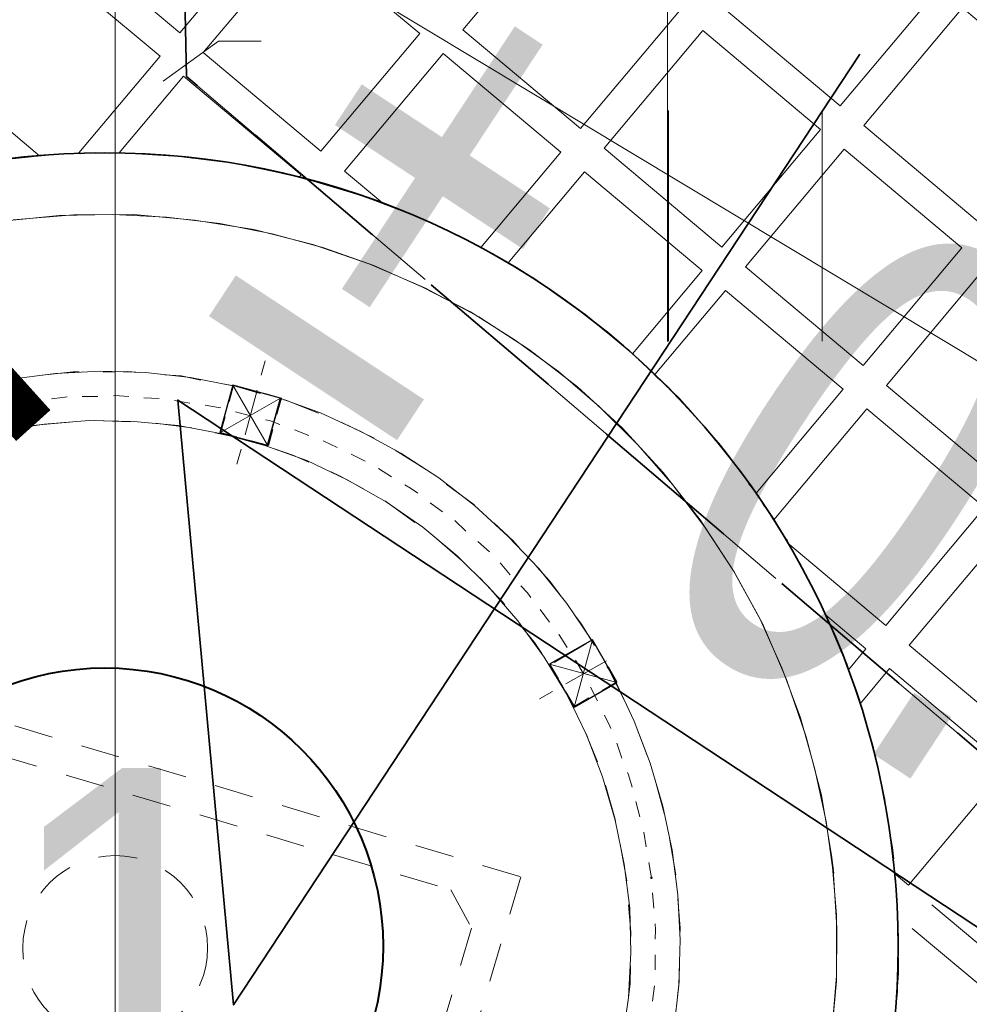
# Model space of a CAD drawing. Header units: metres. Extents: x 7415312 to 7415578, y 5538064 to 5538378.
# Tile 24 of 85: x 7415419.66 to 7415422.75, y 5538200.38 to 5538203.58. Entities that reach past the tile are written whole.
import ezdxf
from ezdxf.lldxf.tags import DXFTag

# ---------------------------------------------------------------- set-up
doc = ezdxf.new("R2010")
doc.units = ezdxf.units.M
doc.header["$MEASUREMENT"] = 0
for name, pattern in [('1.0_0.5', [1.5, 1, -0.5]), ('DASHED2', [0.375, 0.25, -0.125]), ('HIDDEN', [1.905, 1.27, -0.635]), ('mz1.0_0.5', [1.5, 1, -0.5])]:
    doc.linetypes.add(name, pattern=pattern)
for name, color, linetype, lineweight in [('_LL_CIENKA', 7, 'Continuous', 25), ('_LL_GRUBA', 7, 'Continuous', 35), ('_LL_OBZEZE GRANITOWE', 30, 'DASHED2', 30), ('_LL_PRZERYWANA', 7, 'mz1.0_0.5', 18), ('_LL_SIECI PROJEKTOWANE', 7, 'Continuous', 35), ('K_LEGENDA', 250, 'Continuous', 13), ('LL_KRESKOWANIE', 253, 'Continuous', 0), ('LL_PRZERYWANA', 250, 'HIDDEN', 18), ('przewód elektroenergetyczny podziemny', 7, 'Continuous', 0), ('trawnik', 7, 'Continuous', 0)]:
    doc.layers.add(name, color=color, linetype=linetype, lineweight=lineweight)
doc.layers.add('_LL_MALA_ARCHITEKTURA', color=7, linetype='Continuous', lineweight=35, true_color=0x000000)
doc.layers.add('LL_OPISY', color=7, linetype='Continuous', lineweight=35, true_color=0x020202)
doc.layers.add('C00-00-00', color=7, linetype='Continuous')
doc.layers.add('trawnik (powierzchnia) - symbol', color=7, linetype='Continuous')
doc.layers.add('EL-KABEL NN', color=1, linetype='KABEL_NN', true_color=0xff0000)
doc.styles.add('A-SC-AA$0$ROMANS', font='romans.shx', dxfattribs={"width": 0.7})
doc.styles.add('ARIAL', font='arial.ttf')
doc.styles.get("Standard").update_dxf_attribs({"font": 'Working1250.shx', "width": 0.75})
tags = doc.linetypes.add('KABEL_NN', pattern='A,0.5,-0.2,["Nn",Standard,S=0.1,R=0,X=-0.1,Y=-0.05],-0.2', length=0.8999999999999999).pattern_tags.tags
tags[6] = DXFTag(74, 10)

# ---------------------------------------------------------------- blocks, each defined once
blk = doc.blocks.new('TU04')
at = {"color": 0, "linetype": 'Continuous', "lineweight": 13, "ltscale": 10}
for p, q in [((0, 0), (0, 7.5)), ((5, 0), (5, 7.5))]:
    blk.add_line(p, q, dxfattribs=at)
blk = doc.blocks.new('kota 200')
blk.add_lwpolyline([(-0.0004092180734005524, 98.78399999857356), (1.818989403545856e-12, 0), (-32.92817050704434, 41.15986359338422), (137.2665905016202, 41.15986359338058)])
at = {"style": 'A-SC-AA$0$ROMANS', "width": 0.7000000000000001}
for tag, p in [('KOTA', (8.368937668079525, 48.72808103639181)), ('+', (-35.9398833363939, 48.72808103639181))]:
    blk.add_attdef(tag, p, '', height=41.15999999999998, rotation=0.0002373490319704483, dxfattribs=at)
blk = doc.blocks.new('A$7E951DA11B3A1')
at = {"layer": 'C00-00-00'}
h = blk.add_hatch(color=256, dxfattribs=at)
edge = h.paths.add_edge_path()
edge.add_arc((688.1738014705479, 509.4308370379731), 0.4238454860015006, 0.1734615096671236, 360.1734615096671)
for radius in [508.9943347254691, 500.912513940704, 468.9235139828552]:
    blk.add_circle((508.9943347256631, 508.9943347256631), radius)
at = {"layer": 'C00-00-00', "lineweight": 15}
for points in [[(523.5781135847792, 766.8426577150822), (503.0205011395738, 767.2042673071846)], [(528.2410141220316, 766.6448533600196), (510.2258113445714, 767.2260812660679)], [(514.6767926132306, 767.0276353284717), (519.3390515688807, 767.041750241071)], [(519.3390515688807, 767.041750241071), (523.7900328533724, 766.8432992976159)], [(543.9282978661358, 764.996961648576), (523.5781135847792, 766.8426577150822)], [(546.2607080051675, 764.5801805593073), (528.2410141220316, 766.6448533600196)], [(532.6932785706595, 766.0225638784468), (537.3561791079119, 765.824759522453)], [(537.3561791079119, 765.824759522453), (541.8090851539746, 764.9905457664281)], [(564.2842514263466, 761.2439771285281), (543.9282978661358, 764.996961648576)], [(563.8597712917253, 761.4546182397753), (546.2607080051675, 764.5801805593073)], [(550.7136140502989, 763.7459668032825), (555.1658784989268, 763.1236773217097)], [(555.1658784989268, 763.1236773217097), (559.4075068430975, 762.0769077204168)], [(581.4633206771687, 756.8456110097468), (563.8597712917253, 761.4546182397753)], [(584.0082966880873, 756.2175472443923), (564.2842514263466, 761.2439771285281)], [(568.3139605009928, 760.1965659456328), (572.7668665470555, 759.3623521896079)], [(572.7668665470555, 759.3623521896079), (577.009131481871, 758.1036582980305)], [(598.4343201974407, 751.1750726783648), (581.4633206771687, 756.8456110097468)], [(603.5261969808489, 749.2831823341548), (584.0082966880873, 756.2175472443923)], [(585.705590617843, 755.5869171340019), (589.9478605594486, 754.3282232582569)], [(589.9478605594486, 754.3282232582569), (594.1914086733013, 752.6456858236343)], [(615.1966033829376, 744.444286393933), (598.4343201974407, 751.1750726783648)], [(505.835780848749, 747.2920414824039), (523.2145792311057, 746.9208080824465)], [(527.8781213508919, 746.5110844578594), (508.1669078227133, 747.299098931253)], [(523.2145792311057, 746.9208080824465), (540.5978687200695, 745.0661297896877)], [(602.6778683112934, 749.4925352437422), (606.9207798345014, 748.021922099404)], [(622.2002597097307, 741.074725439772), (603.5261969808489, 749.2831823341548)], [(606.9207798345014, 748.021922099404), (610.9530502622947, 746.1268238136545)], [(547.3819067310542, 744.2389785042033), (527.8781213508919, 746.5110844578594)], [(540.5978687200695, 745.0661297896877), (557.7724468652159, 742.1512085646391)], [(566.6795421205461, 740.0589425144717), (547.3819067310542, 744.2389785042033)], [(631.3269732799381, 736.4400497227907), (615.1966033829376, 744.444286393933)], [(557.7724468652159, 742.1512085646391), (574.7389552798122, 737.9641151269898)], [(619.2295153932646, 742.3372688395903), (623.2611492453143, 740.654089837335)], [(640.4549700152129, 731.3815354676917), (622.2002597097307, 741.074725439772)], [(623.2611492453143, 740.654089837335), (627.2947028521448, 738.3351480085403)], [(585.5571884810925, 734.606102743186), (566.6795421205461, 740.0589425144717)], [(574.7389552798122, 737.9641151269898), (591.2854696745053, 732.5042128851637)], [(604.0161190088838, 727.4566056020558), (585.5571884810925, 734.606102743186)], [(647.0367125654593, 727.3749285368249), (631.3269732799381, 736.4400497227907)], [(635.3605318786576, 734.1211129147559), (639.1815196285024, 732.0134487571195)], [(591.2854696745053, 732.5042128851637), (607.4113484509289, 725.983426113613)], [(639.1815196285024, 732.0134487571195), (643.0031539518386, 729.6938703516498)], [(657.6545700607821, 720.2016976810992), (640.4549700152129, 731.3815354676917)], [(621.6318635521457, 718.8211022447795), (604.0161190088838, 727.4566056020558)], [(661.901972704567, 717.2476346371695), (647.0367125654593, 727.3749285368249)], [(607.4113484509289, 725.983426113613), (622.9053139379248, 718.1891889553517)], [(650.6470642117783, 724.8427842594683), (654.4693401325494, 722.3112815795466)], [(654.4693401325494, 722.3112815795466), (658.079696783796, 719.7791373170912)], [(638.615689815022, 708.9121434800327), (621.6318635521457, 718.8211022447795)], [(622.9053139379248, 718.1891889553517), (637.7667245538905, 709.3334206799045)], [(674.0103375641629, 707.7477629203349), (657.6545700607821, 720.2016976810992)], [(675.9227586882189, 706.058173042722), (661.901972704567, 717.2476346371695)], [(665.301688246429, 714.2910102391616), (668.9120448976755, 711.7588659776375)], [(668.9120448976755, 711.7588659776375), (672.5236847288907, 708.8028781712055)], [(637.7667245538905, 709.3334206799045), (652.2075045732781, 699.4167628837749)], [(654.75633010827, 697.517173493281), (638.615689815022, 708.9121434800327)], [(689.3103482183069, 694.0190995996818), (674.0103375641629, 707.7477629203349)], [(689.3109898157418, 693.8071753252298), (675.9227586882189, 706.058173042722)], [(679.3231158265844, 702.889624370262), (682.7228313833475, 699.9329949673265)], [(652.2075045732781, 699.4167628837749), (665.5918861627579, 688.437295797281)], [(682.7228313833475, 699.9329949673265), (685.9106276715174, 696.9757239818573)], [(515.7394063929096, 696.0366909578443), (501.1168617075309, 695.9924214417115)], [(521.4619133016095, 695.8420895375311), (511.2890667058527, 696.0232176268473)], [(530.3651590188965, 695.0213541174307), (515.7394063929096, 696.0366909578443)], [(523.3698433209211, 695.6359445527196), (521.4619133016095, 695.8420895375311)], [(669.8412085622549, 684.8474699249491), (654.75633010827, 697.517173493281)], [(544.7828418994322, 692.7338500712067), (530.3651590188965, 695.0213541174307)], [(539.0577686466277, 693.7761335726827), (531.2141242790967, 694.6000769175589)], [(543.0868311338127, 692.9406416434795), (539.0577686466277, 693.7761335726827)], [(559.2037276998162, 689.3867446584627), (544.7828418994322, 692.7338500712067)], [(703.3426827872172, 679.0150561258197), (689.3103482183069, 694.0190995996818)], [(701.8541001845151, 680.7059341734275), (689.3109898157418, 693.8071753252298)], [(556.2342665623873, 690.2254445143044), (550.9330368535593, 691.269011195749)], [(562.3863912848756, 688.1248428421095), (556.2342665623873, 690.2254445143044)], [(572.5682200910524, 684.9768249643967), (559.2037276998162, 689.3867446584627)], [(583.9914199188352, 691.7929423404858), (582.0976048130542, 687.3368283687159)], [(692.4994276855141, 690.6379850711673), (695.6878655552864, 687.4687948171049)], [(508.3465522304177, 687.9612381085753), (503.4723740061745, 687.9464816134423)], [(517.0353123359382, 687.9875431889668), (513.4326547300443, 687.9766362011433)], [(518.5187572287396, 687.9920342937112), (517.0353123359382, 687.9875431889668)], [(528.4822509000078, 686.9625825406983), (523.3942236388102, 687.5829472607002)], [(533.9934801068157, 686.5554252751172), (533.5696365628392, 686.5541420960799)], [(538.4463861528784, 685.7212115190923), (533.9934801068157, 686.5554252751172)], [(572.9920636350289, 684.9781081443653), (570.0226024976, 685.8168079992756)], [(665.5918861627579, 688.437295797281), (678.3430712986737, 676.6082168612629)], [(695.6878655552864, 687.4687948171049), (698.6650207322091, 684.0870436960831)], [(548.2005218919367, 683.8434360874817), (543.3237723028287, 684.6763666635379)], [(557.9572239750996, 681.1179785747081), (553.0785496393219, 682.5866669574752)], [(567.0980524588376, 671.8210439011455), (571.7269538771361, 682.8550509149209)], [(572.5675785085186, 685.1887442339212), (581.3192141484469, 664.44680077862)], [(581.0559629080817, 681.3998308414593), (572.9920636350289, 684.9781081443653)], [(580.2044313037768, 682.6687901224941), (574.5249107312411, 668.6646904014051)], [(683.8703351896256, 670.903032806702), (669.8412085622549, 684.8474699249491)], [(495.65632288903, 679.6578263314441), (510.065660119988, 680.1252977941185)], [(508.3702909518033, 680.120165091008), (506.4630025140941, 680.114390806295)], [(518.3318598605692, 679.7264761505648), (508.3702909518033, 680.120165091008)], [(510.065660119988, 680.1252977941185), (524.6901295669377, 679.5338044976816)], [(524.6901295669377, 679.5338044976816), (539.1071708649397, 677.4582197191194)], [(538.0475645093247, 677.4550117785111), (526.3861403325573, 679.3270129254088)], [(567.0775216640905, 678.6025155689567), (562.8352567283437, 679.8612094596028)], [(713.3395339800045, 666.9657172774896), (701.8541001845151, 680.7059341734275)], [(539.1071708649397, 677.4582197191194), (553.3154958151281, 674.3223919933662)], [(566.4667807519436, 670.3356742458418), (587.4206484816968, 679.0879514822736)], [(567.7139260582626, 678.3925210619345), (567.0775216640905, 678.6025155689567)], [(577.0499975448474, 674.6061740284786), (572.3819643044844, 676.4993475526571)], [(586.5800238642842, 676.7542531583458), (581.950485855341, 665.9321704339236)], [(599.7313088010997, 672.7675354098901), (587.2087292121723, 679.0873099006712)], [(589.1185840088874, 678.2453970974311), (588.4821795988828, 678.4553966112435)], [(599.0955459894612, 672.7656106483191), (589.1185840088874, 678.2453970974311)], [(678.3430712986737, 676.6082168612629), (690.0378580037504, 663.7163286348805)], [(716.3179773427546, 663.160122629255), (703.3426827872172, 679.0150561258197)], [(704.6193411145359, 677.3235364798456), (707.5964962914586, 673.9417853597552)], [(557.5577607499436, 673.0636981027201), (545.8931286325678, 675.9953056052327)], [(553.3154958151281, 674.3223919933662), (567.1038267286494, 669.9137604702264)], [(707.5964962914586, 673.9417853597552), (710.3623787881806, 670.3474734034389)], [(573.8929974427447, 667.391240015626), (564.9826942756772, 670.5431024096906)], [(567.1038267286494, 669.9137604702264), (580.4715270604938, 664.4442344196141)], [(582.9908395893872, 672.2930064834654), (581.7180307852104, 672.7130005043)], [(586.1747863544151, 670.6072611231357), (582.9908395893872, 672.2930064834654)], [(612.2583845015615, 664.9643160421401), (599.7313088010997, 672.7675354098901)], [(696.631144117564, 655.8951448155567), (683.8703351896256, 670.903032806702)], [(576.2273373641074, 666.3386911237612), (573.8929974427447, 667.391240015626)], [(595.0895806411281, 665.9719488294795), (590.632183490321, 668.289607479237)], [(616.0806604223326, 662.4328133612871), (606.1004854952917, 668.9722061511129)], [(723.7679327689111, 652.3746103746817), (713.3395339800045, 666.9657172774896)], [(572.6310956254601, 664.2085764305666), (570.7379221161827, 659.5405381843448)], [(580.4715270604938, 664.4442344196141), (593.4185917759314, 657.9138238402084)], [(603.7937388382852, 660.9121514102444), (599.546977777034, 663.6542951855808)], [(624.1516221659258, 656.5234040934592), (612.2583845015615, 664.9643160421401)], [(690.0378580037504, 663.7163286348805), (700.8875289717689, 649.9741919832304)], [(715.8934922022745, 663.3707637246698), (718.6593747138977, 659.7764467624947)], [(589.1731189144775, 660.2321190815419), (583.4429129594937, 662.969771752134)], [(594.0562793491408, 657.2799857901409), (589.1731189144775, 660.2321190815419)], [(727.8130349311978, 646.2410966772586), (716.3179773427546, 663.160122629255)], [(593.4185917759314, 657.9138238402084), (605.7337482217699, 650.1099578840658)], [(612.2872559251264, 655.4278738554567), (608.0404948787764, 658.1700126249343)], [(631.8000235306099, 650.1888731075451), (622.4524034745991, 657.7897970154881)], [(718.6593747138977, 659.7764467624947), (721.2139745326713, 655.9695689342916)], [(635.4122999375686, 647.0209660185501), (624.1516221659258, 656.5234040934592)], [(708.1236353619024, 639.8238009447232), (696.631144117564, 655.8951448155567)], [(603.6100443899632, 651.5869919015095), (600.8499411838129, 653.274015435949)], [(610.6188334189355, 646.5220617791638), (603.6100443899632, 651.5869919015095)], [(620.14693497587, 649.3059037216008), (616.3227342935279, 652.4731692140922)], [(733.3512058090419, 636.9332550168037), (723.7679327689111, 652.3746103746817)], [(605.7337482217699, 650.1099578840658), (617.4157031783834, 641.4564900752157)], [(700.8875289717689, 649.9741919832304), (710.6795183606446, 635.5930795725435)], [(726.1112498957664, 648.3551716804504), (728.6652081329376, 644.7602131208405)], [(625.8822736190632, 644.8728868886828), (624.1830599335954, 646.1392798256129)], [(628.0072606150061, 642.9720143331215), (625.8822736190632, 644.8728868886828)], [(645.8278619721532, 636.6682795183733), (635.4122999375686, 647.0209660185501)], [(645.6146595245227, 637.0914814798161), (637.5385650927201, 644.6962549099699)], [(738.0397748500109, 628.2586098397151), (727.8130349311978, 646.2410966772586)], [(728.6652081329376, 644.7602131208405), (731.0085302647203, 640.7407744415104)], [(617.2031423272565, 641.6677677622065), (616.9912180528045, 641.6671261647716)], [(625.9162777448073, 633.6410755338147), (617.2031423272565, 641.6677677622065)], [(617.4157031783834, 641.4564900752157), (628.2531840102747, 631.7408445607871)], [(635.233743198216, 636.0004373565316), (631.6208202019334, 639.38026370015)], [(718.1346064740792, 623.1122031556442), (708.1236353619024, 639.8238009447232)], [(646.0404278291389, 636.4570018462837), (645.6146595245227, 637.0914814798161)], [(655.3983082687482, 625.4653445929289), (645.8278619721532, 636.6682795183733)], [(710.6795183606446, 635.5930795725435), (719.4138311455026, 620.5730014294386)], [(741.6642414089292, 621.0642066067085), (733.3512058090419, 636.9332550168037)], [(628.2531840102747, 631.7408445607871), (638.2455440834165, 621.1749556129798)], [(642.0370238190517, 628.81565793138), (638.8466611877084, 632.6206109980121)], [(735.2706843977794, 632.9125331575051), (737.6133649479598, 629.1050137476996)], [(639.7347682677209, 619.2721582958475), (631.6548243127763, 628.1484573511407)], [(656.8868908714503, 623.774466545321), (651.3570556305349, 630.3273326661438)], [(737.6133649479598, 629.1050137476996), (739.5334851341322, 624.8723676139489)], [(746.7849896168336, 609.6358740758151), (738.0397748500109, 628.2586098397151)], [(648.8415926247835, 621.207034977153), (645.439310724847, 625.0113464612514)], [(664.1223556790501, 613.8359947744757), (655.3983082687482, 625.4653445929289)], [(658.8025199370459, 621.0252703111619), (656.8868908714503, 623.774466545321)], [(726.8772548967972, 605.3371494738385), (718.1346064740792, 623.1122031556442)], [(638.2455440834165, 621.1749556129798), (647.1808691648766, 609.7581716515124)], [(719.4138311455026, 620.5730014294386), (727.090457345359, 604.9139475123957)], [(748.9196004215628, 604.5561874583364), (741.6642414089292, 621.0642066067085)], [(654.5884798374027, 612.9594412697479), (651.8206775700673, 617.1895210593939)], [(743.3724423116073, 616.8309238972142), (745.5038401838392, 612.8108386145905)], [(651.0114857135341, 604.4716984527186), (644.6275525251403, 613.141205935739)], [(667.1027238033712, 609.3946373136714), (663.4846681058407, 614.4698328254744)], [(671.7893630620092, 601.3557599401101), (664.1223556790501, 613.8359947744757)], [(745.5038401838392, 612.8108386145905), (747.0001218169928, 608.5769143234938)], [(647.1808691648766, 609.7581716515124), (655.2704369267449, 597.7030585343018)], [(659.4825522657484, 606.4046503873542), (657.5675647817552, 608.9419273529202)], [(669.8724508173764, 604.5287997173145), (667.1027238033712, 609.3946373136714)], [(754.0480476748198, 590.5848036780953), (746.7849896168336, 609.6358740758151)], [(660.3353670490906, 604.7118475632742), (659.4825522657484, 606.4046503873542)], [(651.6504564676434, 603.4140168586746), (651.0114857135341, 604.4716984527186)], [(734.1377416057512, 587.1337611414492), (726.8772548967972, 605.3371494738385)], [(727.090457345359, 604.9139475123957), (733.4968460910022, 588.8272055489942)], [(754.9053535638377, 587.4085559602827), (748.9196004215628, 604.5561874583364)], [(665.4477746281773, 596.0384855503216), (662.8912500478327, 600.4811261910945)], [(678.3980472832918, 588.448468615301), (671.7893630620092, 601.3557599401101)], [(750.4158770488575, 600.3222631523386), (752.1240779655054, 596.0889754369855)], [(655.2704369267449, 597.7030585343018), (662.3023230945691, 585.0089746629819)], [(659.7438737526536, 590.0873781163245), (655.6974884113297, 596.6447353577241)], [(675.6257539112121, 594.1619932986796), (673.7082000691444, 597.546957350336)], [(752.1240779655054, 596.0889754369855), (753.4090769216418, 591.6424852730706)], [(679.0389427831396, 586.7550292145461), (675.6257539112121, 594.1619932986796)], [(661.6627107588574, 586.2785755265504), (659.7438737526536, 590.0873781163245)], [(668.0042992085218, 591.5958449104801), (668.003657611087, 591.8077691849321)], [(670.1369802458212, 587.1519210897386), (668.0042992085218, 591.5958449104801)], [(759.8295805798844, 570.8934843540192), (754.0480476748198, 590.5848036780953)], [(665.27563375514, 582.8987491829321), (676.2814059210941, 587.5943706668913)], [(678.6093299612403, 588.6610344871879), (669.9840869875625, 567.6545565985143)], [(733.4968460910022, 588.8272055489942), (738.6336339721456, 572.1008512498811)], [(739.7054304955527, 568.0775580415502), (734.1377416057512, 587.1337611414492)], [(759.8321469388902, 570.0457972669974), (754.9053535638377, 587.4085559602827)], [(662.3023230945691, 585.0089746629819), (668.2765276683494, 571.675920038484)], [(756.1897109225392, 583.1739900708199), (757.4740682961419, 578.9394191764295)], [(663.7934670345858, 582.4704145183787), (684.7999449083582, 573.845176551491)], [(682.2344381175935, 581.2547069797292), (668.2649790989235, 575.4904969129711)], [(674.4029889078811, 578.0521541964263), (672.2696662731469, 582.7080022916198)], [(666.9947366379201, 575.0628088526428), (665.0752580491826, 579.0835307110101)], [(682.8798247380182, 578.0778176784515), (682.2395708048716, 579.5593428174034)], [(686.300071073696, 568.3397216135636), (682.8798247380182, 578.0778176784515)], [(757.4740682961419, 578.9394191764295), (758.5471479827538, 574.4922874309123)], [(663.6084944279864, 573.5690935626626), (659.1639290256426, 571.6483317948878)], [(669.5596018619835, 567.8651926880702), (666.9947366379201, 575.0628088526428)], [(688.8662194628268, 560.7182669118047), (684.588025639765, 573.8445349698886)], [(668.2765276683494, 571.675920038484), (672.9804947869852, 557.9151773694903)], [(682.472020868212, 572.7785127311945), (671.4656071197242, 568.2948105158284)], [(677.8219520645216, 568.7379016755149), (676.1124729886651, 573.3950279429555)], [(738.6336339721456, 572.1008512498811), (742.7114621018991, 555.1593647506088)], [(763.9176690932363, 550.5612645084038), (759.8295805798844, 570.8934843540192)], [(743.7903110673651, 548.8049445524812), (739.7054304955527, 568.0775580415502)], [(763.4880512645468, 552.4672697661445), (759.8321469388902, 570.0457972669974)], [(760.6926607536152, 565.8099481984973), (761.7657404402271, 561.36281645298)], [(680.8151519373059, 560.058123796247), (679.5320777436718, 563.8688511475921)], [(692.2999441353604, 546.5298311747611), (688.8662194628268, 560.7182669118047)], [(691.656482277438, 549.0709576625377), (688.8662194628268, 560.7182669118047)], [(761.7657404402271, 561.36281645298), (762.626895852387, 556.9150431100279)], [(672.5528017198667, 559.1854198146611), (672.1251086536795, 560.455662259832)], [(675.3385684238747, 549.0215554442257), (672.5528017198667, 559.1854198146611)], [(672.9804947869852, 557.9151773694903), (676.4135728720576, 543.9386608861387)], [(681.0296375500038, 559.2110832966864), (680.8151519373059, 560.058123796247)], [(683.3909241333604, 549.2578550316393), (682.3159196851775, 554.3407495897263)], [(742.7114621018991, 555.1593647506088), (745.3064819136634, 538.0014678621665)], [(765.873076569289, 534.67296848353), (763.4880512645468, 552.4672697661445)], [(746.3923883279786, 529.3159206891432), (743.7903110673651, 548.8049445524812)], [(766.3103934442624, 530.2239119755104), (763.9176690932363, 550.5612645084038)], [(764.1372874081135, 548.0188548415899), (764.7865235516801, 543.5704399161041)], [(694.6746990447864, 532.126263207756), (692.2999441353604, 546.5298311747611)], [(676.4135728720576, 543.9386608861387), (678.788332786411, 529.5350929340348)], [(684.891691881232, 543.5404808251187), (684.6772062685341, 544.3875213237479)], [(685.5396448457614, 539.5159094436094), (684.891691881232, 543.5404808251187)], [(764.7865235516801, 543.5704399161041), (765.2238404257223, 539.1213834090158)], [(678.7889743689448, 529.3231736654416), (677.0576763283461, 541.1856101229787)], [(694.8949639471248, 529.3719342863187), (693.1636659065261, 541.2343707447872)], [(745.3064819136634, 538.0014678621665), (746.8425369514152, 520.6284437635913)], [(686.8413250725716, 529.5594732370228), (686.1901641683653, 534.643650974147)], [(695.9904941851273, 517.5075680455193), (694.6746990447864, 532.126263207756)], [(766.9872178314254, 516.662898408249), (765.873076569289, 534.67296848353)], [(678.788332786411, 529.5350929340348), (679.8922036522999, 514.9157561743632)], [(747.299743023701, 509.6098398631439), (746.3923883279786, 529.3159206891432)], [(767.2203094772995, 509.6701490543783), (766.3103934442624, 530.2239119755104)], [(766.3110350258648, 530.0119927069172), (766.7483468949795, 525.5629361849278)], [(766.7483468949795, 525.5629361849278), (766.7618202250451, 521.112596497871)], [(687.7191617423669, 519.6017588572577), (687.4924859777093, 524.4752954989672)], [(680.1208091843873, 509.4064567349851), (679.4484759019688, 521.4840254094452)], [(696.2267987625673, 509.4552173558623), (695.5544654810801, 521.5327860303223)], [(746.8425369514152, 520.6284437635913), (747.1070663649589, 503.2515701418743)], [(696.0347637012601, 502.8850233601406), (695.9904941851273, 517.5075680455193)], [(767.0417527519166, 498.649615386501), (766.9872178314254, 516.662898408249)], [(679.8922036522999, 514.9157561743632), (679.9358315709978, 500.5051357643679)], [(688.1738014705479, 509.4308370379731), (687.9464841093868, 514.516297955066)], [(746.5110819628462, 490.1105455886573), (747.299743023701, 509.6098398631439)], [(747.299743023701, 509.6098398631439), (747.3177074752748, 503.6760502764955)], [(766.4342197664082, 489.3231727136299), (767.2203094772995, 509.6701490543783)], [(767.0013327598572, 512.0006344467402), (767.2267253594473, 507.550936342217)], [(767.2203094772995, 509.6701490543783), (767.2318580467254, 505.8555721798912)], [(767.2267253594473, 507.550936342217), (767.0282794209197, 503.0999550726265)], [(687.7801125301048, 499.4692681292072), (687.9766387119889, 504.5560122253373)], [(747.1070663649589, 503.2515701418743), (746.1000751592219, 485.8708470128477)], [(679.9358315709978, 500.5051357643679), (678.4960146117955, 486.0900192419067)], [(679.3238074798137, 492.6621379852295), (679.7207043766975, 501.5640955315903)], [(695.0194318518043, 488.2592757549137), (696.0347637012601, 502.8850233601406)], [(695.431721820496, 492.0751357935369), (695.8266939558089, 501.6128561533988)], [(765.6128377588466, 480.6318462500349), (767.0417527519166, 498.649615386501)], [(687.377446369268, 492.4745940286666), (687.5835913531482, 494.3825240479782)], [(766.6320241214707, 493.9860732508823), (766.4335781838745, 489.5350919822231)], [(678.9089511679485, 489.6939600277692), (679.3238074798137, 492.6621379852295)], [(686.9625850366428, 489.5064210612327), (687.377446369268, 492.4745940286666)], [(695.0149407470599, 489.7427206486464), (695.431721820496, 492.0751357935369)], [(692.7325693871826, 473.6296736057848), (695.0194318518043, 488.2592757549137)], [(744.0276983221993, 470.3941993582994), (746.5110819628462, 490.1105455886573)], [(764.1653217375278, 468.7597859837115), (766.4342197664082, 489.3231727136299)], [(766.4335781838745, 489.5350919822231), (766.0232079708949, 485.083469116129)], [(678.4960146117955, 486.0900192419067), (675.9965912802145, 471.6716997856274)], [(685.7212140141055, 479.5422858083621), (686.342220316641, 484.4183938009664)], [(746.1000751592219, 485.8708470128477), (743.8209117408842, 468.6981936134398)], [(677.0427243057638, 476.1252474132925), (677.8730835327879, 481.8496790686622)], [(692.9412807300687, 474.6899165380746), (693.9797147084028, 481.6865154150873)], [(763.1236798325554, 462.8227884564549), (765.6128377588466, 480.6318462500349)], [(675.5778804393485, 469.9750474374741), (677.0427243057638, 476.1252474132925)], [(683.6321609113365, 469.5755842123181), (684.8889300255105, 474.4536169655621)], [(691.8957942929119, 470.0244496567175), (692.9412807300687, 474.6899165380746)], [(764.9905482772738, 476.179581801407), (764.580183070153, 471.7279589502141)], [(675.9965912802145, 471.6716997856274), (672.2243591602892, 457.6733693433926)], [(689.3848224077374, 459.4207020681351), (692.7325693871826, 473.6296736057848)], [(764.580183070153, 471.7279589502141), (763.7459693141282, 467.2750529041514)], [(743.8209117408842, 468.6981936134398), (740.0583034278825, 451.5210491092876)], [(740.0595866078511, 451.097205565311), (744.0276983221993, 470.3941993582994)], [(760.1997763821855, 448.6151051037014), (764.1653217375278, 468.7597859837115)], [(759.1504354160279, 445.2211638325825), (763.1236798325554, 462.8227884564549)]]:
    blk.add_lwpolyline(points, dxfattribs=at)
at = {"layer": 'C00-00-00', "lineweight": 30}
for points in [[(572.5675785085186, 685.1887442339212), (566.4667807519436, 670.3356742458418)], [(570.6756881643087, 680.0968674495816), (572.7794977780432, 685.1893858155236)], [(587.4206484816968, 679.0879514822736), (572.5675785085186, 685.1887442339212)], [(572.7794977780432, 685.1893858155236), (577.8720161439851, 683.0855762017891)], [(582.5400543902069, 681.192402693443), (587.6325727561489, 679.0885930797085)], [(581.3192141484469, 664.44680077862), (587.4206484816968, 679.0879514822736)], [(587.6325727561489, 679.0885930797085), (585.5287581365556, 673.9960746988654)], [(566.6787050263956, 670.3363158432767), (568.7825146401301, 675.4288342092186)], [(566.4667807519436, 670.3356742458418), (581.3192141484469, 664.44680077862)], [(571.7712233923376, 668.2325062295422), (566.6787050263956, 670.3363158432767)], [(583.635584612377, 669.3280414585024), (581.5317749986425, 664.2355230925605)], [(581.5317749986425, 664.2355230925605), (576.4392566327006, 666.3393327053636)], [(678.6093299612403, 588.6610344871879), (663.7934670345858, 582.4704145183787)], [(678.6093299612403, 588.6610344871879), (673.5296433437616, 586.5264236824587)], [(684.7999449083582, 573.845176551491), (678.6093299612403, 588.6610344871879)], [(680.7439357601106, 583.581347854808), (678.6093299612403, 588.6610344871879)], [(668.8731536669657, 584.605020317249), (663.7934670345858, 582.4704145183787)], [(663.7934670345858, 582.4704145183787), (669.9840869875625, 567.6545565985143)], [(663.7934670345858, 582.4704145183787), (665.9280778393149, 577.3907279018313)], [(684.7993033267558, 574.0570958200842), (682.6646975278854, 579.1367824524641)], [(669.9840869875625, 567.6545565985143), (684.7999449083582, 573.845176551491)], [(679.7196166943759, 571.9224900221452), (684.7993033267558, 574.0570958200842)], [(667.8488396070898, 572.9461624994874), (669.9834454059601, 567.8664758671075)], [(669.9834454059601, 567.8664758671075), (675.0631320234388, 570.0010866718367)]]:
    blk.add_lwpolyline(points, dxfattribs=at)
blk = doc.blocks.new('A$7E96C71E1A4D')
at = {"layer": 'LL_PRZERYWANA', "color": 5, "ltscale": 10}
for points in [[(133.7515631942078, 9.458629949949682), (-2.087672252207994, -318.4862945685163), (-223.8464818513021, -226.6307880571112), (-88.00724640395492, 101.3141364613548)], [(116.0969317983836, -5.507826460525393), (-3.988499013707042, -295.419702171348), (-17.05412866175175, -300.8316631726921), (-200.7798894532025, -224.7299612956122), (-206.1918504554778, -211.6643316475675), (-86.1064196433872, 78.24754406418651), (-73.04078999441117, 83.65950506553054), (110.6849707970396, 7.557803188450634)]]:
    blk.add_lwpolyline(points, close=True, dxfattribs=at)
blk.add_circle((0, 0), 30.07355967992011, dxfattribs=at)

msp = doc.modelspace()

# ---------------------------------------------------------------- hatches: boundary and pattern name
at = {"layer": 'LL_KRESKOWANIE'}
h = msp.add_hatch(dxfattribs=at)
h.set_pattern_fill('AR-CONC', color=256, scale=0.2, angle=45)
h.set_pattern_definition([(95, (0, 0), (1.103103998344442, 0.9256141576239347), [0.15, -1.65]), (400, (0, 0), (-1.259984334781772, 0.8675362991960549), [0.12, -1.32]), (145.4514, (0.09192532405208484, 0.07713451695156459), (-0.1568789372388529, 1.79315056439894), [0.12748038, -1.402284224]), (91.18419999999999, (-0.2828427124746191, 0.2828427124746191), (1.743386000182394, 1.275227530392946), [0.225, -2.475]), (141.6356, (-0.1375604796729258, 0.389111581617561), (-0.05579802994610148, 2.699423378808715), [0.191220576, -2.103426]), (396.1842, (-0.2828427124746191, 0.2828427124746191), (-0.05580013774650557, 2.699423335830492), [0.18, -1.98]), (66, (-0.07071067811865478, 0.3535533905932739), (1.413543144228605, 0.2747649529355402), [0.15, -1.65]), (371, (-0.07071067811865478, 0.3535533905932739), (-0.681417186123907, 1.369616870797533), [0.12, -1.32]), (116.4514, (0.04708459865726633, 0.3764503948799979), (0.7321272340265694, 1.644381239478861), [0.12748038, -1.402284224]), (82.50000000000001, (0, 0), (-0.4535863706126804, 0.4879796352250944), [0, -1.304, 0, -1.34, 0, -1.325]), (52.49999999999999, (0, 0), (-0.1857458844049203, 0.929818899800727), [0, -0.764, 0, -1.274, 0, -0.505]), (12.5, (-0.3153696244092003, -0.3153696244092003), (0.7868363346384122, 0.7230415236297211), [0, -0.5, 0, -1.56, 0, -2.07]), (2.499999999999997, (-0.4567909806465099, -0.4567909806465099), (0.6831799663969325, 0.9663196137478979), [0, -0.65, 0, -1.036, 0, -1.47])])
edge = h.paths.add_edge_path()
edge.add_line((7415409.426750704, 5538200.434034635), (7415410.458648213, 5538199.661628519))
edge.add_arc((7415410.916861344, 5538200.403156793), 0.8716785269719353, 238.2868055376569, 349.9842661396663)
edge.add_line((7415411.775255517, 5538200.251555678), (7415412.438819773, 5538204.276366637))
edge.add_arc((7415410.467479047, 5538204.242336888), 1.971634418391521, 0.9889550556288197, 83.11965253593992)
edge.add_line((7415410.703673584, 5538206.199772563), (7415404.811083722, 5538206.556811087))
edge.add_arc((7415404.609370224, 5538205.39394972), 1.180226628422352, 80.1592198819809, 226.4045561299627)
edge.add_line((7415403.795530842, 5538204.539198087), (7415404.707876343, 5538203.850599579))
edge.add_arc((7415405.3308567, 5538204.714314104), 1.064944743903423, 234.1978271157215, 265.4623250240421)
edge.add_line((7415405.246604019, 5538203.652707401), (7415407.277709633, 5538203.52964047))
edge.add_arc((7415407.217229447, 5538202.53147107), 1.000000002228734, 52.95616372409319, 86.53262456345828, ccw=False)
edge.add_line((7415407.819655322, 5538203.329645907), (7415408.727297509, 5538202.644599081))
edge.add_arc((7415408.124871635, 5538201.846424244), 1.000000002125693, -9.378661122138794, 52.95616371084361, ccw=False)
edge.add_line((7415409.111504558, 5538201.683465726), (7415409.046291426, 5538201.288632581))
edge.add_arc((7415409.925007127, 5538201.167841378), 0.8869790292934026, 172.1729844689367, 235.8234074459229)
edge = h.paths.add_edge_path()
edge.add_arc((7415415.130207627, 5538197.717075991), 0.4979755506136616, 210.6183637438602, 390.7098301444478)
edge.add_arc((7415419.933637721, 5538200.569514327), 5.08855693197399, 118.72689625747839, 210.7026227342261, ccw=False)
edge.add_arc((7415417.251093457, 5538205.469852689), 0.4979845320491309, 298.3936144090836, 479.1759415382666)
edge.add_arc((7415419.939314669, 5538200.567959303), 6.08859670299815, 118.7761778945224, 210.656462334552)
edge.add_line((7415414.70166041, 5538197.463448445), (7415414.70166041, 5538197.463448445))
edge = h.paths.add_edge_path()
edge.add_arc((7415419.935045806, 5538200.567107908), 5.089943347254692, 0, 360)
edge = h.paths.add_edge_path()
edge.add_line((7415420.805172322, 5538206.725111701), (7415424.739323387, 5538208.937492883))
edge.add_arc((7415425.520275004, 5538207.420628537), 1.706095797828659, -19.02628232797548, 117.24149537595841, ccw=False)
edge.add_line((7415427.133165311, 5538206.864438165), (7415425.746278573, 5538202.845812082))
edge.add_arc((7415425.108062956, 5538203.128422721), 0.6979884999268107, 215.7218014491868, 336.11557953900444, ccw=False)
edge.add_arc((7415419.940465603, 5538200.574658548), 5.076898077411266, 25.00813940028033, 80.21441047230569)
edge.add_arc((7415421.121780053, 5538206.15089539), 0.6557170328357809, 118.8711833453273, 240.9461840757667, ccw=False)
edge = h.paths.add_edge_path()
edge.add_arc((7415425.355047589, 5538199.185870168), 0.4973782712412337, 345.6032772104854, 525.5548588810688)
edge.add_arc((7415419.931076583, 5538200.588170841), 5.104934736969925, 253.84335615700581, 345.49936666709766, ccw=False)
edge.add_arc((7415418.378994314, 5538195.202388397), 0.5000850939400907, 74.74728555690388, 252.6334364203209)
edge.add_line((7415418.22972698, 5538194.725099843), (7415422.857034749, 5538192.254541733))
edge.add_arc((7415423.518524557, 5538193.600807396), 1.500000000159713, 243.8327312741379, 351.3730453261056)
edge.add_line((7415425.001553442, 5538193.375806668), (7415425.836806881, 5538199.062204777))
h.paths.add_polyline_path([(7415401.124080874, 5538209.123375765), (7415403.853000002, 5538208.528), (7415405.395, 5538208.234), (7415414.450252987, 5538207.819734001), (7415419.115985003, 5538207.840288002), (7415423.475526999, 5538210.291888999), (7415430.252499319, 5538220.602926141), (7415433.748543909, 5538218.063773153), (7415432.31803576, 5538212.707687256), (7415431.88196424, 5538212.952312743), (7415430.041964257, 5538209.672312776), (7415429.5270637, 5538208.147011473), (7415427.759999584, 5538203.159998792), (7415427.619999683, 5538197.070000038), (7415427.533805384, 5538194.253415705), (7415426.700863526, 5538190.690057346), (7415424.649999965, 5538191.630000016), (7415417.641685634, 5538193.507957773), (7415414.226112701, 5538194.534287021), (7415400.197335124, 5538205.122566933)])
at = {"layer": 'LL_KRESKOWANIE', "true_color": 0x9cbd7b}
h = msp.add_hatch(dxfattribs=at)
h.set_pattern_fill('NET3', color=73, scale=4)
h.set_pattern_definition([(0, (363.983241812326, 14.25252145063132), (0, 0.5), []), (59.99999999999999, (363.983241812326, 14.25252145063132), (-0.4330127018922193, 0.2500000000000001), []), (120, (363.983241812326, 14.25252145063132), (-0.4330127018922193, -0.2499999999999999), [])])
edge = h.paths.add_edge_path()
edge.add_line((7415420.829550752, 5538206.681323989), (7415424.763078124, 5538208.893354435))
edge.add_arc((7415425.520275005, 5538207.420628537), 1.655979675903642, -19.02607170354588, 117.20980366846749, ccw=False)
edge.add_line((7415427.085789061, 5538206.880781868), (7415425.699608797, 5538202.864202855))
edge.add_arc((7415425.108062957, 5538203.128422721), 0.6478723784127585, 216.1286891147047, 335.93159503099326, ccw=False)
edge.add_arc((7415419.940465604, 5538200.574658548), 5.127014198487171, 25.06176979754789, 80.11716790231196)
edge.add_arc((7415421.121780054, 5538206.15089539), 0.6056009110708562, 118.8517101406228, 240.1588849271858, ccw=False)
edge = h.paths.add_edge_path()
edge.add_arc((7415425.355047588, 5538199.185870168), 0.4473782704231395, 345.2743346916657, 525.5548588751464)
edge.add_arc((7415424.873392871, 5538199.309942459), 0.05000005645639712, 345.49958476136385, 345.55507681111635, ccw=False)
edge.add_arc((7415419.931076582, 5538200.58817084), 5.154934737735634, 253.84786615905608, 345.49936666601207, ccw=False)
edge.add_arc((7415418.378994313, 5538195.202388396), 0.4500850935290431, 74.79605125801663, 253.2156714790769)
edge.add_line((7415418.249023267, 5538194.771477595), (7415422.879834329, 5538192.299049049))
edge.add_arc((7415423.518524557, 5538193.600807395), 1.450000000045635, 243.8657429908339, 351.3684167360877)
edge.add_line((7415424.952101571, 5538193.383190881), (7415425.787731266, 5538199.072150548))
edge = h.paths.add_edge_path()
edge.add_arc((7415415.130207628, 5538197.717075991), 0.4479755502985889, 210.6183635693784, 390.7098299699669)
edge.add_arc((7415415.558355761, 5538197.971392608), 0.05000814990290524, 210.7040978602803, 210.7113046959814, ccw=False)
edge.add_arc((7415419.933637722, 5538200.569514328), 5.138556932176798, 118.7252279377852, 210.7026227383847, ccw=False)
edge.add_arc((7415417.251093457, 5538205.469852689), 0.447984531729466, 298.3755526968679, 479.1977066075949)
edge.add_arc((7415419.93931467, 5538200.567959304), 6.038596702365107, 118.7744824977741, 210.6564623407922)
edge.add_arc((7415414.701661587, 5538197.463448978), 0.0499987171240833, 30.61852647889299, 30.6566251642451, ccw=False)
edge = h.paths.add_edge_path()
edge.add_line((7415409.455844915, 5538200.474857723), (7415410.486865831, 5538199.703107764))
edge.add_arc((7415410.916861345, 5538200.403156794), 0.8215624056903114, 238.4402444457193, 349.9646232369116)
edge.add_line((7415411.725854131, 5538200.259994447), (7415412.388627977, 5538204.280011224))
edge.add_arc((7415410.467479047, 5538204.242336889), 1.921518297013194, 1.12344426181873, 83.07541792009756)
edge.add_line((7415410.699142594, 5538206.149839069), (7415404.805237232, 5538206.5069573))
edge.add_arc((7415404.609370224, 5538205.39394972), 1.13011050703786, 80.01928551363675, 226.2607020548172)
edge.add_line((7415403.828036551, 5538204.57745266), (7415403.828036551, 5538204.57745266))
edge.add_line((7415403.828036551, 5538204.57745266), (7415404.73762894, 5538203.890932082))
edge.add_arc((7415405.330856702, 5538204.714314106), 1.014828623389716, 234.2281197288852, 265.4362149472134)
edge.add_line((7415405.250107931, 5538203.702703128), (7415407.280740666, 5538203.579664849))
edge.add_arc((7415407.217229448, 5538202.531471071), 1.050116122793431, 52.95616374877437, 86.53262457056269, ccw=False)
edge.add_line((7415407.84984657, 5538203.369647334), (7415408.757488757, 5538202.684600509))
edge.add_arc((7415408.124871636, 5538201.846424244), 1.050116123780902, -9.378660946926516, 52.95616377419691, ccw=False)
edge.add_line((7415409.160950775, 5538201.67529888), (7415409.095849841, 5538201.281145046))
edge.add_arc((7415409.925007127, 5538201.167841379), 0.8368629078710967, 172.218772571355, 235.9013045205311)
at = {"layer": 'LL_KRESKOWANIE'}
h = msp.add_hatch(dxfattribs=at)
h.set_pattern_fill('WAFFLE', color=256, scale=0.4999999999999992, angle=50)
h.set_pattern_definition([(50, (364.0167063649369, 12.36679436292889), (-0.4596266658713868, 0.3856725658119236), [0.4999999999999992, -0.09999999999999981]), (50, (363.9401019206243, 12.43107312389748), (-0.4596266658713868, 0.3856725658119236), [0.4999999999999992, -0.09999999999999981]), (140, (363.8758231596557, 12.35446867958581), (-0.3856725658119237, -0.4596266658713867), [0.5, -0.1]), (140, (363.9401019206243, 12.43107312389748), (-0.3856725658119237, -0.4596266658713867), [0.5, -0.1])])
edge = h.paths.add_edge_path(flags=16)
edge.add_arc((7415419.933811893, 5538200.569587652), 2.582324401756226, 0, 360)
edge = h.paths.add_edge_path()
edge.add_arc((7415419.938225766, 5538200.568256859), 5, 0, 360)

# ---------------------------------------------------------------- linework, layer by layer
for centre, radius in [((7415419.935045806, 5538200.567107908, 496.758187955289), 5.089943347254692), ((7415419.935045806, 5538200.567107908, 496.758187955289), 5.00912513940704), ((7415419.93556224, 5538200.568988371, 496.758187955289), 4.689235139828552)]:
    msp.add_circle(centre, radius)
at = {"layer": '_LL_CIENKA'}
msp.add_lwpolyline([(7415420.805172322, 5538206.725111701), (7415424.739323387, 5538208.937492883, -0.6762098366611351), (7415427.133165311, 5538206.864438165), (7415425.746278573, 5538202.845812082, -0.5796434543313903), (7415424.541393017, 5538202.720902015, 0.2456525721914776), (7415420.803343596, 5538205.577691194, -0.5894859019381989), (7415420.805172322, 5538206.725111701)], format="xyb", dxfattribs=at)
at = {"layer": '_LL_CIENKA', "elevation": 496.7581879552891}
msp.add_lwpolyline([(7415415.853119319, 5538203.097032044, -5.023197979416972), (7415415.267940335, 5538199.442803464)], format="xyb", dxfattribs=at)
at = {"layer": '_LL_CIENKA'}
msp.add_circle((7415419.938225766, 5538200.568256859, 496.758187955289), 5, dxfattribs=at)
at = {"layer": '_LL_GRUBA', "color": 1, "linetype": 'DASHED2', "ltscale": 2, "elevation": 496.7581879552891}
msp.add_lwpolyline([(7415420.17, 5538204.88), (7415425.429233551, 5538208.037179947), (7415425.582406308, 5538207.958234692), (7415424.390959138, 5538201.501777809), (7415423.09, 5538200.94), (7415420.2, 5538203.4), (7415420.169999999, 5538204.88)], close=True, dxfattribs=at)
at = {"layer": '_LL_MALA_ARCHITEKTURA'}
msp.add_circle((7415419.933811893, 5538200.569587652, 496.7581879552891), 2.582324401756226, dxfattribs=at)
at = {"layer": '_LL_OBZEZE GRANITOWE', "color": 5}
msp.add_lwpolyline([(7415420.829550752, 5538206.681323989), (7415424.763078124, 5538208.893354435, -0.6760070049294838), (7415427.085789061, 5538206.880781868), (7415425.699608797, 5538202.864202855, -0.5762041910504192), (7415424.584779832, 5538202.74643661, 0.2449546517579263), (7415420.820435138, 5538205.625591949, -0.5849803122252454)], format="xyb", close=True, dxfattribs=at)
msp.add_circle((7415419.940515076, 5538200.567672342, 496.7581879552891), 5.050331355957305, dxfattribs=at)
at = {"layer": '_LL_PRZERYWANA', "color": 2, "elevation": 496.758187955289}
msp.add_lwpolyline([(7415404.906066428, 5538201.862957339, 0.2, 0.2, 1.04351665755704), (7415435.026033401, 5538200.557098, 0.2, 0.2, 0.9583157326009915), (7415404.906066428, 5538201.862957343, 0.2, 0.2, 0)], format="xyseb", close=True, dxfattribs=at)
at = {"layer": '_LL_PRZERYWANA'}
msp.add_circle((7415419.938225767, 5538200.56825686, 496.758187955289), 6.087811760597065, dxfattribs=at)
at = {"layer": 'EL-KABEL NN', "ltscale": 5, "elevation": 496.7581879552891}
msp.add_lwpolyline([(7415419.701090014, 5538202.26423788, 0.15, 0.15, 0), (7415419.190530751, 5538202.830940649, 0.15, 0.15, 0), (7415408.744574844, 5538209.572850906, 0.15, 0.15, 0), (7415408.744574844, 5538209.572850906, 0.15, 0.15, 0), (7415424.867877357, 5538228.53001145, 0.15, 0.15, 0), (7415424.867877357, 5538228.53001145, 0.15, 0.15, 0), (7415424.867877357, 5538228.53001145, 0.15, 0.15, 0), (7415426.915242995, 5538235.019659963, 0.15, 0.15, 0), (7415430.30304561, 5538245.551181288, 0.15, 0.15, 0), (7415429.293361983, 5538251.254846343, 0.15, 0.15, 0), (7415422.421443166, 5538265.778571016, 0.15, 0.15, 0), (7415419.103666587, 5538269.309518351, 0.15, 0.15, 0), (7415416.771413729, 5538271.405593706, 0.15, 0.15, 0), (7415420.13269572, 5538287.283544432, 0.15, 0.15, 0), (7415417.226199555, 5538288.969178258, 0.15, 0.15, 0)], format="xyseb", dxfattribs=at)
at = {"layer": 'K_LEGENDA', "elevation": 496.7581879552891}
msp.add_lwpolyline([(7415420.123567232, 5538203.38487763), (7415420.303534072, 5538203.515011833), (7415420.443372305, 5538203.515011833)], dxfattribs=at)
at = {"layer": 'K_LEGENDA', "lineweight": 40}
msp.add_circle((7415419.933811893, 5538200.569587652, 496.758187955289), 0.9059190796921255, dxfattribs=at)
at = {"layer": 'LL_PRZERYWANA', "ltscale": 10, "elevation": 496.7581879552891}
msp.add_lwpolyline([(7415419.967695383, 5538203.789174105), (7415419.967585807, 5538197.33917411)], dxfattribs=at)
at = {"layer": 'przewód elektroenergetyczny podziemny', "color": 1, "linetype": 'Continuous', "lineweight": 13, "flags": 128}
msp.add_lwpolyline([(7415414.54, 5538209.27), (7415414.32, 5538209.2), (7415418.41, 5538205.1), (7415424.61, 5538201.37), (7415430.83, 5538195.36), (7415436.56, 5538191.15), (7415436.05, 5538185.71), (7415446.62, 5538180.57), (7415451.94, 5538177.62), (7415452.25, 5538176.78), (7415454.67, 5538175.5), (7415459.68, 5538172.89), (7415468.22, 5538167.51), (7415470.92099, 5538165.014799)], dxfattribs=at)
at = {"layer": 'trawnik', "color": 7, "linetype": '1.0_0.5', "lineweight": 13, "flags": 128}
msp.add_lwpolyline([(7415420.17, 5538204.88), (7415420.2, 5538203.4), (7415423.09, 5538200.94), (7415424.41, 5538201.51), (7415425.61, 5538208.11), (7415420.17, 5538204.88)], close=True, dxfattribs=at)

# ---------------------------------------------------------------- block references
at = {"layer": '_LL_CIENKA', "xscale": 0.009999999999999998, "yscale": 0.009999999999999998, "zscale": 0.009999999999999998, "rotation": 7.02719612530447}
msp.add_blockref('A$7E951DA11B3A1', (7415415.506559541, 5538194.894573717, 496.758187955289), dxfattribs=at)
at = {"layer": '_LL_SIECI PROJEKTOWANE', "xscale": 0.009999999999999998, "yscale": 0.009999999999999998, "zscale": 0.009999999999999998, "rotation": 5.898216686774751}
msp.add_blockref('A$7E96C71E1A4D', (7415419.967640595, 5538200.564174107, 496.7581879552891), dxfattribs=at)
at = {"layer": 'LL_OPISY'}
ref = msp.add_blockref('kota 200', (7415420.353006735, 5538200.379032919), dxfattribs=dict(at, xscale=0.0375, yscale=0.0375, zscale=0.0375, rotation=326.6176015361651))
ref.add_attrib('+', '%%p', (7415420.23304275, 5538202.646424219), dxfattribs={"layer": '0', "lineweight": 20, "height": 1.543499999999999, "rotation": 326.6178364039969, "style": 'ARIAL', "width": 0.7})
ref.add_attrib('KOTA', '0.00=211.0 mnpm', (7415421.620490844, 5538201.732182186), dxfattribs={"layer": '0', "lineweight": 20, "height": 1.543499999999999, "rotation": 326.6178364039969, "style": 'ARIAL', "width": 0.7})
at = {"layer": 'trawnik', "color": 7, "linetype": 'Continuous', "lineweight": 13, "xscale": 0.1, "yscale": 0.1, "zscale": 0.1}
msp.add_blockref('TU04', (7415421.769, 5538202.539), dxfattribs=at)
at = {"layer": 'trawnik (powierzchnia) - symbol', "color": 7, "linetype": 'Continuous', "lineweight": 18}
msp.add_blockref('TU04', (7415421.765199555, 5538202.538178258, 496.7581879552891), dxfattribs=at)

# ---------------------------------------------------------------- texts
at = {"layer": 'K_LEGENDA', "insert": (7415418.406801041, 5538201.149878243, 496.7308221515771), "char_height": 1.249407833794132, "width": 54.06373859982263, "attachment_point": 1}
msp.add_mtext('\\pxi-2.8302,l3.7736,t3.7736,22;{\\fArial|b0|i0|c0|p34;\\H0.9434x;\\W0.95;1\\P\\pxi-2.8302,l3.7736,t3.7736;}', dxfattribs=at)

doc.saveas('drawing.dxf')
